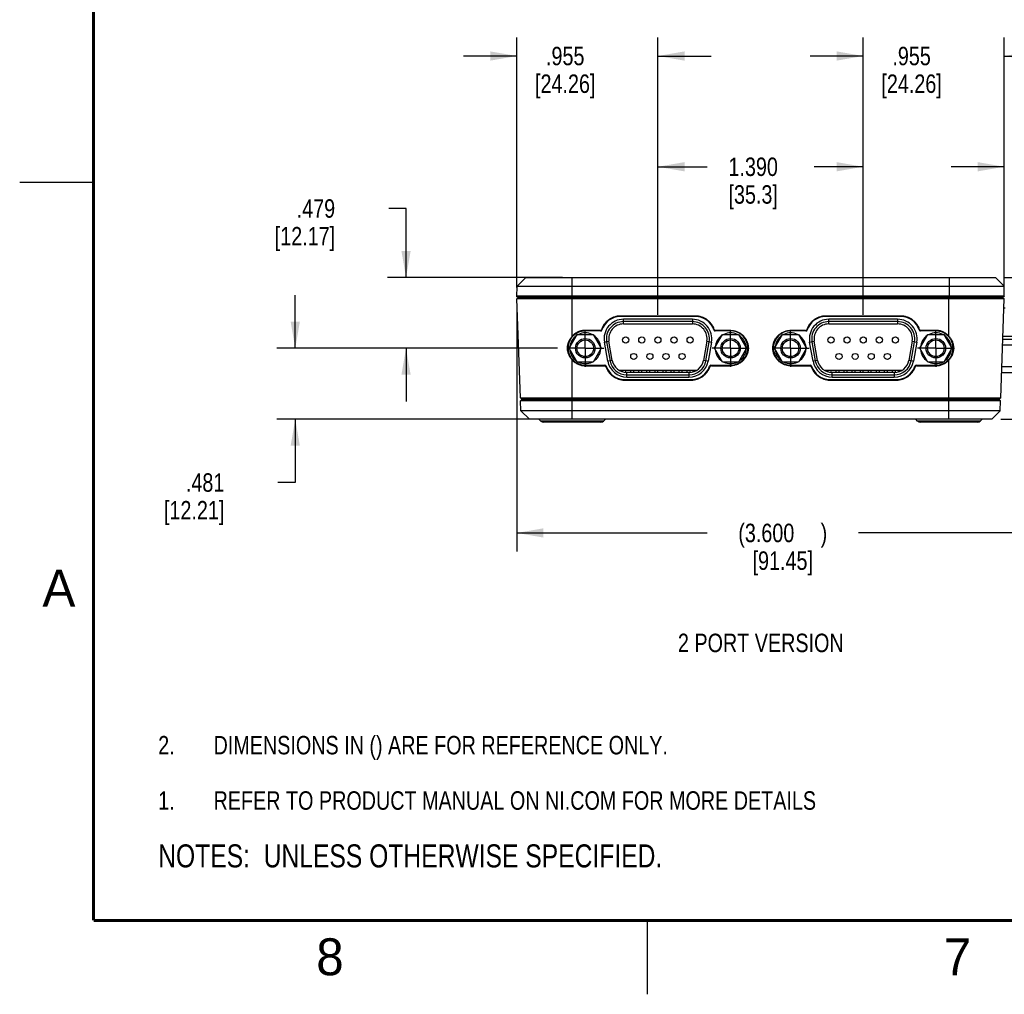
# Model space of a CAD drawing. Header units: inches. Extents: x 0 to 34, y 0 to 22.
# Tile 1 of 41: x 0 to 6.7, y 0 to 6.6. Entities that reach past the tile are written whole.
import ezdxf

# ---------------------------------------------------------------- set-up
doc = ezdxf.new("R2010")
doc.units = ezdxf.units.IN
doc.header["$LTSCALE"] = 1.87
doc.header["$MEASUREMENT"] = 0
doc.linetypes.add('CENTER', pattern=[0.6, 0.375, -0.075, 0.075, -0.075])
doc.layers.get('0').update_dxf_attribs({"linetype": 'CONTINUOUS'})
for name, color, linetype in [('DEFAULT_1', 7, 'CENTER'), ('DETAIL', 7, 'CONTINUOUS'), ('DIMENSIONS', 7, 'CONTINUOUS')]:
    doc.layers.add(name, color=color, linetype=linetype)
doc.styles.get("Standard").update_dxf_attribs({"font": 'txt', "width": 0.8})
doc.styles.add('TEXTSTYLE_2', font='txt')
doc.dimstyles.new('DIMSTYLE_1', dxfattribs={"dimtxt": 0.125, "dimasz": 0.18, "dimexe": 0.125, "dimexo": 0.0625, "dimgap": 0.0625, "dimtad": 0, "dimtih": 1, "dimtoh": 1, "dimdec": 3, "dimzin": 4, "dimdsep": 46, "dimtxsty": 'STANDARD', "dimblk": '_FILLED', "dimblk1": '_FILLED', "dimblk2": '_FILLED', "dimcen": 0.09, "dimadec": 0, "dimazin": 0, "dimtp": 0.001, "dimtm": 0.001, "dimtfac": 1, "dimtdec": 3, "dimtofl": 0, "dimtmove": 0, "dimatfit": 3, "dimldrblk": '_FILLED', "dimfxl": 1, "dimtolj": 1, "dimtzin": 4, "dimarcsym": 0})

# ---------------------------------------------------------------- blocks, each defined once
blk = doc.blocks.new('CUSTOM_NOTE_BL0', base_point=(3.6251, 1.3124))
at = {"color": 2, "linetype": 'CONTINUOUS', "width": 0.8}
for s, p in [('1.', (0.9376, 1.2498)), ('REFER TO PRODUCT MANUAL ON NI.COM FOR MORE DETAILS', (1.3125, 1.25))]:
    blk.add_text(s, height=0.125, dxfattribs=at).set_placement(p)
blk = doc.blocks.new('_FILLED')
at = {"color": 0, "linetype": 'BYBLOCK'}
blk.add_solid([(0, 0), (-1, 0.174), (-1, -0.174)], dxfattribs=at)
blk = doc.blocks.new('*D9')
at = {"layer": 'DIMENSIONS', "color": 2, "linetype": 'CONTINUOUS'}
for p, q in [((2.6155, 5.322), (2.498, 5.322)), ((2.6155, 4.8547), (2.6155, 5.322)), ((3.675, 4.8547), (2.4905, 4.8547)), ((3.6411, 4.3756), (2.4905, 4.3756)), ((2.6155, 4.3756), (2.6155, 4.0156))]:
    blk.add_line(p, q, dxfattribs=at)
at = {"layer": 'DIMENSIONS', "color": 2, "linetype": 'CONTINUOUS', "xscale": 0.18, "yscale": 0.18, "zscale": 0.18}
for p, rotation in [((2.6155, 4.8547), 270), ((2.6155, 4.3756), 90)]:
    blk.add_blockref('_FILLED', p, dxfattribs=dict(at, rotation=rotation))
at = {"layer": 'DIMENSIONS', "color": 2, "linetype": 'CONTINUOUS', "insert": (2.1355, 5.3845), "char_height": 0.125, "width": 0.7, "attachment_point": 3, "line_spacing_factor": 0.9}
blk.add_mtext('.479\\P[12.17]', dxfattribs=at)
blk = doc.blocks.new('*D10')
at = {"layer": 'DIMENSIONS', "color": 2, "linetype": 'CONTINUOUS'}
for p, q in [((1.8655, 4.3756), (1.8655, 4.7356)), ((3.6411, 4.3756), (1.7405, 4.3756)), ((3.678, 3.8947), (1.7405, 3.8947)), ((1.8655, 3.8947), (1.8655, 3.4661)), ((1.8655, 3.4661), (1.748, 3.4661))]:
    blk.add_line(p, q, dxfattribs=at)
at = {"layer": 'DIMENSIONS', "color": 2, "linetype": 'CONTINUOUS', "xscale": 0.18, "yscale": 0.18, "zscale": 0.18}
for p, rotation in [((1.8655, 4.3756), 270), ((1.8655, 3.8947), 90)]:
    blk.add_blockref('_FILLED', p, dxfattribs=dict(at, rotation=rotation))
at = {"layer": 'DIMENSIONS', "color": 2, "linetype": 'CONTINUOUS', "insert": (1.3855, 3.5286), "char_height": 0.125, "width": 0.7, "attachment_point": 3, "line_spacing_factor": 0.9}
blk.add_mtext('.481\\P[12.21]', dxfattribs=at)
blk = doc.blocks.new('*D11')
at = {"layer": 'DIMENSIONS', "color": 2, "linetype": 'CONTINUOUS'}
for p, q in [((4.3206, 4.6026), (4.3206, 5.7297)), ((5.7104, 4.6026), (5.7104, 5.7297)), ((4.3206, 5.6047), (4.653, 5.6047)), ((5.7104, 5.6047), (5.378, 5.6047))]:
    blk.add_line(p, q, dxfattribs=at)
at = {"layer": 'DIMENSIONS', "color": 2, "linetype": 'CONTINUOUS', "xscale": 0.18, "yscale": 0.18, "zscale": 0.18, "rotation": 180}
blk.add_blockref('_FILLED', (4.3206, 5.6047), dxfattribs=at)
at = {"layer": 'DIMENSIONS', "color": 2, "linetype": 'CONTINUOUS', "xscale": 0.18, "yscale": 0.18, "zscale": 0.18}
blk.add_blockref('_FILLED', (5.7104, 5.6047), dxfattribs=at)
at = {"layer": 'DIMENSIONS', "color": 2, "linetype": 'CONTINUOUS', "insert": (4.9655, 5.6672), "char_height": 0.125, "width": 0.6, "attachment_point": 2, "line_spacing_factor": 0.9}
blk.add_mtext('1.390\\P[35.3]', dxfattribs=at)
blk = doc.blocks.new('*D12')
at = {"layer": 'DIMENSIONS', "color": 2, "linetype": 'CONTINUOUS'}
for p, q in [((5.7104, 4.6026), (5.7104, 6.4797)), ((6.6654, 4.7922), (6.6654, 6.4797)), ((5.7104, 6.3547), (5.3504, 6.3547)), ((6.6654, 6.3547), (7.0254, 6.3547))]:
    blk.add_line(p, q, dxfattribs=at)
at = {"layer": 'DIMENSIONS', "color": 2, "linetype": 'CONTINUOUS', "xscale": 0.18, "yscale": 0.18, "zscale": 0.18}
blk.add_blockref('_FILLED', (5.7104, 6.3547), dxfattribs=at)
at = {"layer": 'DIMENSIONS', "color": 2, "linetype": 'CONTINUOUS', "xscale": 0.18, "yscale": 0.18, "zscale": 0.18, "rotation": 180}
blk.add_blockref('_FILLED', (6.6654, 6.3547), dxfattribs=at)
at = {"layer": 'DIMENSIONS', "color": 2, "linetype": 'CONTINUOUS', "insert": (6.0379, 6.4172), "char_height": 0.125, "width": 0.7, "attachment_point": 2, "line_spacing_factor": 0.9}
blk.add_mtext('.955\\P[24.26]', dxfattribs=at)
blk = doc.blocks.new('*D13')
at = {"layer": 'DIMENSIONS', "color": 2, "linetype": 'CONTINUOUS'}
for p, q in [((3.3655, 4.7872), (3.3655, 6.4797)), ((4.3206, 4.6026), (4.3206, 6.4797)), ((3.3655, 6.3547), (3.0055, 6.3547)), ((4.3206, 6.3547), (4.6806, 6.3547))]:
    blk.add_line(p, q, dxfattribs=at)
at = {"layer": 'DIMENSIONS', "color": 2, "linetype": 'CONTINUOUS', "xscale": 0.18, "yscale": 0.18, "zscale": 0.18}
blk.add_blockref('_FILLED', (3.3655, 6.3547), dxfattribs=at)
at = {"layer": 'DIMENSIONS', "color": 2, "linetype": 'CONTINUOUS', "xscale": 0.18, "yscale": 0.18, "zscale": 0.18, "rotation": 180}
blk.add_blockref('_FILLED', (4.3206, 6.3547), dxfattribs=at)
at = {"layer": 'DIMENSIONS', "color": 2, "linetype": 'CONTINUOUS', "insert": (3.6931, 6.4172), "char_height": 0.125, "width": 0.7, "attachment_point": 2, "line_spacing_factor": 0.9}
blk.add_mtext('.955\\P[24.26]', dxfattribs=at)
blk = doc.blocks.new('*D21')
at = {"layer": 'DIMENSIONS', "color": 2, "linetype": 'CONTINUOUS'}
for p, q in [((3.3655, 4.6622), (3.3655, 2.9997)), ((6.9659, 4.1481), (6.9659, 2.9997)), ((3.3655, 3.1247), (4.6532, 3.1247)), ((6.9659, 3.1247), (5.6782, 3.1247))]:
    blk.add_line(p, q, dxfattribs=at)
at = {"layer": 'DIMENSIONS', "color": 2, "linetype": 'CONTINUOUS', "xscale": 0.18, "yscale": 0.18, "zscale": 0.18, "rotation": 180}
blk.add_blockref('_FILLED', (3.3655, 3.1247), dxfattribs=at)
at = {"layer": 'DIMENSIONS', "color": 2, "linetype": 'CONTINUOUS', "xscale": 0.18, "yscale": 0.18, "zscale": 0.18}
blk.add_blockref('_FILLED', (6.9659, 3.1247), dxfattribs=at)
at = {"layer": 'DIMENSIONS', "color": 2, "linetype": 'CONTINUOUS', "insert": (5.1657, 3.1872), "char_height": 0.125, "width": 0.9, "attachment_point": 2, "line_spacing_factor": 0.9}
blk.add_mtext('(3.600{\\Ftxt.shx;\\W1.600000;\\H0.125000; })\\P[91.45]', dxfattribs=at)
blk = doc.blocks.new('*D22')
at = {"layer": 'DIMENSIONS', "color": 2, "linetype": 'CONTINUOUS'}
for p, q in [((8.4659, 4.8547), (8.4659, 5.1869)), ((8.4659, 5.1869), (8.5834, 5.1869)), ((6.668, 4.8547), (8.5909, 4.8547)), ((6.8768, 4.6476), (8.5909, 4.6476)), ((8.4659, 4.6476), (8.4659, 4.2876))]:
    blk.add_line(p, q, dxfattribs=at)
at = {"layer": 'DIMENSIONS', "color": 2, "linetype": 'CONTINUOUS', "xscale": 0.18, "yscale": 0.18, "zscale": 0.18}
for p, rotation in [((8.4659, 4.8547), 270), ((8.4659, 4.6476), 90)]:
    blk.add_blockref('_FILLED', p, dxfattribs=dict(at, rotation=rotation))
at = {"layer": 'DIMENSIONS', "color": 2, "linetype": 'CONTINUOUS', "insert": (8.6459, 5.2494), "char_height": 0.125, "width": 0.6, "attachment_point": 1, "line_spacing_factor": 0.9}
blk.add_mtext('.207\\P[5.26]', dxfattribs=at)
blk = doc.blocks.new('*D24')
at = {"layer": 'DIMENSIONS', "color": 2, "linetype": 'CONTINUOUS'}
for p, q in [((9.2159, 4.2106), (9.2159, 4.5706)), ((7.0284, 4.2106), (9.3409, 4.2106)), ((6.643, 3.8947), (9.3409, 3.8947)), ((9.2159, 3.8947), (9.2159, 3.4832)), ((9.2159, 3.4832), (9.3334, 3.4832))]:
    blk.add_line(p, q, dxfattribs=at)
at = {"layer": 'DIMENSIONS', "color": 2, "linetype": 'CONTINUOUS', "xscale": 0.18, "yscale": 0.18, "zscale": 0.18}
for p, rotation in [((9.2159, 4.2106), 270), ((9.2159, 3.8947), 90)]:
    blk.add_blockref('_FILLED', p, dxfattribs=dict(at, rotation=rotation))
at = {"layer": 'DIMENSIONS', "color": 2, "linetype": 'CONTINUOUS', "insert": (9.3959, 3.5457), "char_height": 0.125, "width": 0.6, "attachment_point": 1, "line_spacing_factor": 0.9}
blk.add_mtext('.316\\P[8.02]', dxfattribs=at)
blk = doc.blocks.new('*D25')
at = {"layer": 'DIMENSIONS', "color": 2, "linetype": 'CONTINUOUS'}
for p, q in [((6.6654, 4.7922), (6.6654, 5.7297)), ((6.9659, 4.5192), (6.9659, 5.7297)), ((6.6654, 5.6047), (6.3054, 5.6047)), ((6.9659, 5.6047), (7.3491, 5.6047))]:
    blk.add_line(p, q, dxfattribs=at)
at = {"layer": 'DIMENSIONS', "color": 2, "linetype": 'CONTINUOUS', "xscale": 0.18, "yscale": 0.18, "zscale": 0.18}
for p, rotation in [((6.6654, 5.6047), 360), ((6.9659, 5.6047), 180)]:
    blk.add_blockref('_FILLED', p, dxfattribs=dict(at, rotation=rotation))
at = {"layer": 'DIMENSIONS', "color": 2, "linetype": 'CONTINUOUS', "insert": (7.4116, 5.6672), "char_height": 0.125, "width": 0.6, "attachment_point": 1, "line_spacing_factor": 0.9}
blk.add_mtext('.300\\P[7.63]', dxfattribs=at)
blk = doc.blocks.new('NOTES_HEADER_BL1', base_point=(3.1215, 0.9375))
at = {"layer": 'DETAIL', "color": 2, "linetype": 'CONTINUOUS', "width": 0.8}
blk.add_text('NOTES:  UNLESS OTHERWISE SPECIFIED.', height=0.156, dxfattribs=at).set_placement((0.9375, 0.8595))
blk = doc.blocks.new('DIMS_REF_BL2', base_point=(3.1251, 1.6874))
at = {"layer": 'DETAIL', "color": 2, "linetype": 'CONTINUOUS', "width": 0.8}
for s, p in [('2.', (0.9376, 1.6248)), ('DIMENSIONS IN () ARE FOR REFERENCE ONLY.', (1.3125, 1.625))]:
    blk.add_text(s, height=0.125, dxfattribs=at).set_placement(p)

msp = doc.modelspace()

# ---------------------------------------------------------------- linework, layer by layer
at = {"color": 2, "linetype": 'CONTINUOUS'}
for p, q in [((0, 5.5), (0.5, 5.5)), ((4.25, 0), (4.25, 0.5))]:
    msp.add_line(p, q, dxfattribs=at)
at = {"color": 7, "linetype": 'CONTINUOUS'}
for p, q in [((3.4255, 4.8547), (3.3668, 4.7959)), ((3.4255, 4.8547), (6.6055, 4.8547)), ((3.7375, 4.8547), (3.7375, 4.7247)), ((6.2935, 4.7247), (6.2935, 4.8547)), ((6.6055, 4.8547), (6.6643, 4.7959)), ((3.3655, 4.7247), (3.3668, 4.7959)), ((3.3668, 4.7959), (6.6643, 4.7959)), ((6.6654, 4.7297), (6.6643, 4.7959)), ((3.3655, 4.7247), (3.3761, 4.7183)), ((3.3656, 4.7297), (3.3705, 4.7247)), ((3.3656, 4.7297), (6.6654, 4.7297)), ((3.3666, 4.7097), (3.3714, 4.7147)), ((3.39, 4.0393), (3.3666, 4.7097)), ((6.6644, 4.7097), (3.3666, 4.7097)), ((3.3705, 4.7247), (6.6605, 4.7247)), ((6.6596, 4.7147), (3.3714, 4.7147)), ((3.3761, 4.7247), (3.3761, 4.7147)), ((3.7405, 4.4579), (3.7405, 4.7247)), ((6.2905, 4.4579), (6.2905, 4.7247)), ((6.641, 4.0393), (6.6644, 4.7097)), ((6.655, 4.7247), (6.655, 4.7147)), ((6.6644, 4.7097), (6.6596, 4.7147)), ((6.6654, 4.7297), (6.6605, 4.7247)), ((4.0655, 4.5934), (4.0655, 4.5897)), ((4.5755, 4.5934), (4.0655, 4.5934)), ((4.5755, 4.5897), (4.0655, 4.5897)), ((4.0875, 4.5401), (4.0875, 4.5716)), ((4.5537, 4.5716), (4.0875, 4.5716)), ((4.5537, 4.5559), (4.0875, 4.5559)), ((4.0875, 4.5401), (4.5537, 4.5401)), ((4.5537, 4.5716), (4.5537, 4.5401)), ((4.5755, 4.5934), (4.5755, 4.5897)), ((5.9655, 4.5934), (5.4555, 4.5934)), ((5.4555, 4.5934), (5.4555, 4.5897)), ((5.9655, 4.5897), (5.4555, 4.5897)), ((5.9435, 4.5716), (5.4773, 4.5716)), ((5.4773, 4.5401), (5.4773, 4.5716)), ((5.9435, 4.5559), (5.4773, 4.5559)), ((5.4773, 4.5401), (5.9435, 4.5401)), ((5.9435, 4.5716), (5.9435, 4.5401)), ((5.9655, 4.5934), (5.9655, 4.5897)), ((3.7207, 4.3756), (3.7747, 4.4691)), ((3.7747, 4.4691), (3.8827, 4.4691)), ((3.8285, 4.4964), (3.8285, 4.4927)), ((3.9296, 4.4964), (3.8285, 4.4964)), ((3.9323, 4.4927), (3.8285, 4.4927)), ((3.8827, 4.4691), (3.9366, 4.3756)), ((4.7046, 4.3756), (4.7586, 4.4691)), ((4.8125, 4.4927), (4.7087, 4.4927)), ((4.8125, 4.4964), (4.7114, 4.4964)), ((4.7586, 4.4691), (4.8665, 4.4691)), ((4.8125, 4.4964), (4.8125, 4.4927)), ((4.8665, 4.4691), (4.9205, 4.3756)), ((5.1105, 4.3756), (5.1645, 4.4691)), ((5.1645, 4.4691), (5.2725, 4.4691)), ((5.2185, 4.4964), (5.2185, 4.4927)), ((5.3196, 4.4964), (5.2185, 4.4964)), ((5.3223, 4.4927), (5.2185, 4.4927)), ((5.2725, 4.4691), (5.3265, 4.3756)), ((6.0944, 4.3756), (6.1484, 4.4691)), ((6.2025, 4.4927), (6.0987, 4.4927)), ((6.2025, 4.4964), (6.1014, 4.4964)), ((6.1484, 4.4691), (6.2563, 4.4691)), ((6.2025, 4.4964), (6.2025, 4.4927)), ((6.2563, 4.4691), (6.3103, 4.3756)), ((3.958, 4.4173), (3.9891, 4.4228)), ((3.9808, 4.2882), (3.958, 4.4173)), ((3.9735, 4.42), (3.9963, 4.2909)), ((4.0118, 4.2936), (3.9891, 4.4228)), ((4.6522, 4.4228), (4.6294, 4.2936)), ((4.6449, 4.2909), (4.6677, 4.42)), ((4.6522, 4.4228), (4.6832, 4.4173)), ((4.6832, 4.4173), (4.6604, 4.2882)), ((5.3478, 4.4173), (5.3789, 4.4228)), ((5.3706, 4.2882), (5.3478, 4.4173)), ((5.3634, 4.42), (5.3861, 4.2909)), ((5.4016, 4.2936), (5.3789, 4.4228)), ((6.042, 4.4228), (6.0192, 4.2936)), ((6.0347, 4.2909), (6.0575, 4.42)), ((6.042, 4.4228), (6.073, 4.4173)), ((6.073, 4.4173), (6.0502, 4.2882)), ((6.8872, 4.435), (6.6548, 4.435)), ((6.8872, 4.4547), (6.6555, 4.4547)), ((3.7141, 4.3637), (3.7141, 4.3896)), ((3.7747, 4.2821), (3.7207, 4.3756)), ((3.7252, 4.3833), (3.7245, 4.3833)), ((3.7245, 4.3678), (3.7252, 4.3678)), ((3.9366, 4.3756), (3.8827, 4.2821)), ((4.7586, 4.2821), (4.7046, 4.3756)), ((4.709, 4.3833), (4.7083, 4.3833)), ((4.7083, 4.3678), (4.709, 4.3678)), ((4.9205, 4.3756), (4.8665, 4.2821)), ((4.9271, 4.366), (4.9271, 4.3874)), ((5.1039, 4.366), (5.1039, 4.3873)), ((5.1645, 4.2821), (5.1105, 4.3756)), ((5.115, 4.3833), (5.1143, 4.3833)), ((5.1143, 4.3678), (5.115, 4.3678)), ((5.3265, 4.3756), (5.2725, 4.2821)), ((6.1484, 4.2821), (6.0944, 4.3756)), ((6.0989, 4.3833), (6.0981, 4.3833)), ((6.0981, 4.3678), (6.0989, 4.3678)), ((6.3103, 4.3756), (6.2563, 4.2821)), ((6.3169, 4.3636), (6.3169, 4.3897)), ((6.8872, 4.3956), (6.6535, 4.3956)), ((3.7405, 3.8947), (3.7405, 4.2955)), ((3.8827, 4.2821), (3.7747, 4.2821)), ((4.0118, 4.2936), (3.9808, 4.2882)), ((4.6604, 4.2882), (4.6294, 4.2936)), ((4.8665, 4.2821), (4.7586, 4.2821)), ((5.2725, 4.2821), (5.1645, 4.2821)), ((5.4016, 4.2936), (5.3706, 4.2882)), ((6.0502, 4.2882), (6.0192, 4.2936)), ((6.2563, 4.2821), (6.1484, 4.2821)), ((6.2905, 3.8947), (6.2905, 4.2955)), ((3.8285, 4.2569), (3.8285, 4.2607)), ((3.8285, 4.2607), (3.9613, 4.2607)), ((3.8285, 4.2569), (3.9586, 4.2569)), ((4.0577, 4.2263), (4.5835, 4.2263)), ((4.0799, 4.2162), (4.0824, 4.2263)), ((4.0808, 4.22), (4.0808, 4.216)), ((4.1005, 4.2263), (4.1005, 4.212)), ((4.1103, 4.1795), (4.1103, 4.211)), ((4.5309, 4.211), (4.1103, 4.211)), ((4.1354, 4.2263), (4.1354, 4.211)), ((4.1551, 4.2263), (4.1551, 4.211)), ((4.1899, 4.2263), (4.1899, 4.211)), ((4.2096, 4.2263), (4.2096, 4.211)), ((4.2444, 4.2263), (4.2444, 4.211)), ((4.2641, 4.2263), (4.2641, 4.211)), ((4.299, 4.2263), (4.299, 4.211)), ((4.3186, 4.2263), (4.3186, 4.211)), ((4.3535, 4.2263), (4.3535, 4.211)), ((4.3732, 4.2263), (4.3732, 4.211)), ((4.408, 4.2263), (4.408, 4.211)), ((4.4277, 4.2263), (4.4277, 4.211)), ((4.4625, 4.2263), (4.4625, 4.211)), ((4.4822, 4.2263), (4.4822, 4.211)), ((4.5171, 4.2263), (4.5171, 4.211)), ((4.5309, 4.211), (4.5309, 4.1795)), ((4.5367, 4.2263), (4.5367, 4.2116)), ((4.5588, 4.2155), (4.5588, 4.2263)), ((4.6798, 4.2607), (4.8125, 4.2607)), ((4.6824, 4.2569), (4.8125, 4.2569)), ((4.8125, 4.2569), (4.8125, 4.2607)), ((5.2185, 4.2607), (5.3513, 4.2607)), ((5.2185, 4.2569), (5.2185, 4.2607)), ((5.2185, 4.2569), (5.3486, 4.2569)), ((5.4475, 4.2263), (5.9733, 4.2263)), ((5.4697, 4.2162), (5.4722, 4.2263)), ((5.4707, 4.22), (5.4707, 4.216)), ((5.4903, 4.2263), (5.4903, 4.212)), ((5.9207, 4.211), (5.5001, 4.211)), ((5.5001, 4.1795), (5.5001, 4.211)), ((5.5252, 4.2263), (5.5252, 4.211)), ((5.5449, 4.2263), (5.5449, 4.211)), ((5.5797, 4.2263), (5.5797, 4.211)), ((5.5994, 4.2263), (5.5994, 4.211)), ((5.6342, 4.2263), (5.6342, 4.211)), ((5.6539, 4.2263), (5.6539, 4.211)), ((5.6888, 4.2263), (5.6888, 4.211)), ((5.7084, 4.2263), (5.7084, 4.211)), ((5.7433, 4.2263), (5.7433, 4.211)), ((5.763, 4.2263), (5.763, 4.211)), ((5.7978, 4.2263), (5.7978, 4.211)), ((5.8175, 4.2263), (5.8175, 4.211)), ((5.8523, 4.2263), (5.8523, 4.211)), ((5.872, 4.2263), (5.872, 4.211)), ((5.9069, 4.2263), (5.9069, 4.211)), ((5.9207, 4.211), (5.9207, 4.1795)), ((5.9266, 4.2263), (5.9266, 4.2116)), ((5.9486, 4.2155), (5.9486, 4.2263)), ((6.0698, 4.2607), (6.2025, 4.2607)), ((6.0724, 4.2569), (6.2025, 4.2569)), ((6.2025, 4.2569), (6.2025, 4.2607)), ((6.647, 4.2106), (6.9659, 4.2106)), ((6.8872, 4.25), (6.6484, 4.25)), ((4.0945, 4.1599), (4.0945, 4.1637)), ((4.0945, 4.1637), (4.5465, 4.1637)), ((4.0945, 4.1599), (4.5465, 4.1599)), ((4.1103, 4.1952), (4.5309, 4.1952)), ((4.1103, 4.1795), (4.5309, 4.1795)), ((4.5465, 4.1599), (4.5465, 4.1637)), ((5.4845, 4.1637), (5.9365, 4.1637)), ((5.4845, 4.1599), (5.4845, 4.1637)), ((5.4845, 4.1599), (5.9365, 4.1599)), ((5.5001, 4.1952), (5.9207, 4.1952)), ((5.5001, 4.1795), (5.9207, 4.1795)), ((5.9365, 4.1599), (5.9365, 4.1637)), ((3.39, 4.0393), (3.3948, 4.0347)), ((3.39, 4.0393), (6.641, 4.0393)), ((3.3907, 4.0197), (3.3955, 4.0247)), ((3.393, 3.9521), (3.3907, 4.0197)), ((6.6403, 4.0197), (3.3907, 4.0197)), ((3.3948, 4.0347), (6.6362, 4.0347)), ((6.6355, 4.0247), (3.3955, 4.0247)), ((3.4005, 4.0247), (3.4005, 4.0347)), ((6.6305, 4.0247), (6.6305, 4.0347)), ((6.6403, 4.0197), (6.6355, 4.0247)), ((6.641, 4.0393), (6.6362, 4.0347)), ((6.638, 3.9521), (6.6403, 4.0197)), ((3.4505, 3.8947), (3.393, 3.9521)), ((6.638, 3.9521), (3.393, 3.9521)), ((6.5805, 3.8947), (6.638, 3.9521)), ((6.5805, 3.8947), (3.4505, 3.8947)), ((3.5282, 3.882), (3.5155, 3.8947)), ((3.9528, 3.882), (3.5282, 3.882)), ((3.9352, 3.8747), (3.5459, 3.8747)), ((3.9528, 3.882), (3.9655, 3.8947)), ((6.0782, 3.882), (6.0655, 3.8947)), ((6.5028, 3.882), (6.0782, 3.882)), ((6.4852, 3.8747), (6.0959, 3.8747)), ((6.5028, 3.882), (6.5155, 3.8947))]:
    msp.add_line(p, q, dxfattribs=at)
at = {"color": 40, "linetype": 'CONTINUOUS'}
for p, q in [((3.3666, 4.6709), (3.3666, 4.5892)), ((3.3666, 4.5873), (3.3666, 4.5243)), ((3.3666, 4.5194), (3.3666, 4.3735)), ((3.3666, 4.3651), (3.3666, 4.3092))]:
    msp.add_line(p, q, dxfattribs=at)
at = {"color": 7, "linetype": 'CONTINUOUS', "const_width": 0.02}
for points in [[(0.5, 21.5), (0.5, 0.5)], [(0.5, 0.5), (33.5, 0.5)]]:
    msp.add_lwpolyline(points, dxfattribs=at)
at = {"color": 7, "linetype": 'CONTINUOUS'}
for centre, radius in [((3.8287, 4.3756), 0.066), ((3.8287, 4.3756), 0.056), ((4.1025, 4.4315), 0.0207), ((4.2116, 4.4315), 0.0207), ((4.3206, 4.4315), 0.0207), ((4.4297, 4.4315), 0.0207), ((4.5387, 4.4315), 0.0207), ((4.8125, 4.3756), 0.066), ((4.8125, 4.3756), 0.056), ((5.2185, 4.3756), 0.066), ((5.2185, 4.3756), 0.056), ((5.4923, 4.4315), 0.0207), ((5.6014, 4.4315), 0.0207), ((5.7104, 4.4315), 0.0207), ((5.8195, 4.4315), 0.0207), ((5.9285, 4.4315), 0.0207), ((6.2023, 4.3756), 0.066), ((6.2023, 4.3756), 0.056), ((4.157, 4.3197), 0.0207), ((4.2661, 4.3197), 0.0207), ((4.3751, 4.3197), 0.0207), ((4.4842, 4.3197), 0.0207), ((5.5468, 4.3197), 0.0207), ((5.6559, 4.3197), 0.0207), ((5.7649, 4.3197), 0.0207), ((5.874, 4.3197), 0.0207)]:
    msp.add_circle(centre, radius, dxfattribs=at)
for centre, radius, start, end in [((6.6706, 4.6279), 0.0197, 90, 115.55664), ((6.6706, 4.628), 0.0196, 104.96511, 115.60293), ((4.0875, 4.4401), 0.1315, 90, 190), ((4.0875, 4.4401), 0.1157, 90, 190), ((4.0875, 4.4401), 0.1, 90, 190), ((4.5537, 4.4401), 0.1315, 350, 90), ((4.5537, 4.4401), 0.1157, 350, 90), ((4.5537, 4.4401), 0.1, 350, 90), ((5.4773, 4.4401), 0.1315, 90.00001, 190.00001), ((5.4773, 4.4401), 0.1157, 90.00001, 190.00001), ((5.4773, 4.4401), 0.1, 90.00001, 190.00001), ((5.9435, 4.4401), 0.1315, 350.00001, 90.00001), ((5.9435, 4.4401), 0.1157, 350.00001, 90.00001), ((5.9435, 4.4401), 0.1, 350.00001, 90.00001), ((3.8287, 4.3756), 0.1045, 63.7192, 116.29183), ((3.9296, 4.5064), 0.00998, 270.01469, 340.94777), ((4.2667, 4.7353), 0.4131, 215.32194, 215.9631), ((3.9323, 4.5026), 0.00998, 270.01533, 342.13845), ((4.2544, 4.7448), 0.3973, 217.45643, 218.10594), ((4.3866, 4.7448), 0.3973, 321.89407, 322.54357), ((4.7087, 4.5026), 0.00998, 197.86167, 269.98485), ((4.7114, 4.5064), 0.00998, 199.05253, 269.98547), ((4.3744, 4.7353), 0.4131, 324.0369, 324.67806), ((4.8125, 4.3756), 0.1045, 63.7192, 116.29183), ((5.2185, 4.3756), 0.1045, 63.7192, 116.29183), ((5.3196, 4.5064), 0.00998, 270.01469, 340.94777), ((5.6567, 4.7353), 0.4131, 215.32194, 215.9631), ((5.3223, 4.5026), 0.00998, 270.01533, 342.13845), ((5.6444, 4.7448), 0.3973, 217.45643, 218.10593), ((5.7766, 4.7448), 0.3973, 321.89406, 322.54357), ((6.0987, 4.5026), 0.00998, 197.86167, 269.98485), ((6.1014, 4.5064), 0.00998, 199.05253, 269.98547), ((5.7644, 4.7353), 0.4131, 324.0369, 324.67806), ((6.2023, 4.3756), 0.1045, 63.7192, 116.29183), ((3.8287, 4.3756), 0.1045, 123.74615, 175.74689), ((3.8287, 4.3756), 0.1045, 3.54697, 56.24789), ((4.8125, 4.3756), 0.1045, 123.74615, 175.74689), ((4.8125, 4.3756), 0.1045, 3.54697, 56.24789), ((5.2185, 4.3756), 0.1045, 123.74615, 175.74689), ((5.2185, 4.3756), 0.1045, 3.54697, 56.24789), ((6.2023, 4.3756), 0.1045, 123.74615, 175.74689), ((6.2023, 4.3756), 0.1045, 3.54697, 56.24789), ((3.8287, 4.3756), 0.1045, 184.25311, 236.25385), ((3.8287, 4.3756), 0.1045, 303.75211, 356.45303), ((4.8125, 4.3756), 0.1045, 184.25311, 236.25385), ((4.8125, 4.3756), 0.1045, 303.75211, 356.45303), ((5.2185, 4.3756), 0.1045, 184.25311, 236.25385), ((5.2185, 4.3756), 0.1045, 303.75211, 356.45303), ((6.2023, 4.3756), 0.1045, 184.25311, 236.25385), ((6.2023, 4.3756), 0.1045, 303.75211, 356.45303), ((3.8287, 4.3756), 0.1045, 243.70817, 296.2808), ((4.1103, 4.311), 0.1315, 190, 270), ((4.1103, 4.311), 0.1157, 190, 270), ((4.1103, 4.311), 0.1, 190, 270), ((4.5309, 4.311), 0.1, 270, 350), ((4.5309, 4.311), 0.1157, 270, 350), ((4.5309, 4.311), 0.1315, 270, 350), ((4.8125, 4.3756), 0.1045, 243.70817, 296.2808), ((5.2185, 4.3756), 0.1045, 243.70817, 296.2808), ((5.5001, 4.311), 0.1315, 190.00001, 270.00001), ((5.5001, 4.311), 0.1157, 190.00001, 270.00001), ((5.5001, 4.311), 0.1, 190.00001, 270.00001), ((5.9207, 4.311), 0.1, 270.00001, 350.00001), ((5.9207, 4.311), 0.1157, 270.00001, 350.00001), ((5.9207, 4.311), 0.1315, 270.00001, 350.00001), ((6.2023, 4.3756), 0.1045, 243.70817, 296.2808), ((4.2924, 4.0199), 0.4094, 143.9776, 144.62342), ((3.9586, 4.2469), 0.01, 19.10857, 90.00835), ((3.9613, 4.2507), 0.01, 17.91543, 90.00892), ((4.2817, 4.0093), 0.3955, 141.82084, 142.47223), ((4.6798, 4.2507), 0.01, 89.99127, 162.0847), ((4.3594, 4.0093), 0.3955, 37.52777, 38.17916), ((4.6824, 4.2469), 0.01, 89.99179, 160.89167), ((4.3486, 4.0199), 0.4094, 35.37658, 36.0224), ((5.6824, 4.0199), 0.4094, 143.9776, 144.62343), ((5.3486, 4.2469), 0.01, 19.10857, 90.00835), ((5.3513, 4.2507), 0.01, 17.91543, 90.00892), ((5.6717, 4.0093), 0.3955, 141.82084, 142.47223), ((6.0698, 4.2507), 0.01, 89.99127, 162.0847), ((5.7494, 4.0093), 0.3955, 37.52777, 38.17916), ((6.0724, 4.2469), 0.01, 89.99179, 160.89168), ((5.7386, 4.0199), 0.4094, 35.37657, 36.0224), ((3.5459, 3.8997), 0.025, 224.99999, 270), ((3.9352, 3.8997), 0.025, 270, 315.00001), ((6.0959, 3.8997), 0.025, 224.99999, 270), ((6.4852, 3.8997), 0.025, 270, 315.00001)]:
    msp.add_arc(centre, radius, start, end, dxfattribs=at)
for centre, major_axis, start_param, end_param in [((4.0655, 4.4597), (0, 0.13), 0, 1.258658), ((4.5755, 4.4597), (0, 0.13), -1.258658, 0), ((5.4555, 4.4597), (0.13, 0), 1.570796, 2.829454), ((5.9655, 4.4597), (0, 0.13), -1.258658, 0), ((3.8285, 4.3767), (0.116, 0), 7.853982, 8.715175), ((4.8125, 4.3767), (0.116, 0), 5.239358, 7.853982), ((5.2185, 4.3767), (0.116, 0), 2.109326, 4.185356), ((5.2185, 4.3767), (0, 0.116), 0, 0.538529), ((6.2025, 4.3767), (0.116, 0), 6.992788, 7.853982), ((3.8285, 4.3767), (0, 0.116), -4.002786, -3.660026), ((3.8285, 4.3767), (0.116, 0), -2.08923, -1.570796), ((4.8125, 4.3767), (0, 0.116), -3.141593, -2.614624), ((5.2185, 4.3767), (0, 0.116), -3.668625, -3.141593), ((6.2025, 4.3767), (0.116, 0), 4.712389, 5.573582), ((4.0945, 4.2937), (0.13, 0), -2.829416, -1.570796), ((4.5465, 4.2937), (0.13, 0), -1.570796, -0.312177), ((5.4845, 4.2937), (0, 0.13), -4.400212, -3.141593), ((5.9365, 4.2937), (0.13, 0), -1.570796, -0.312177)]:
    msp.add_ellipse(centre, major_axis=major_axis, ratio=1, start_param=start_param, end_param=end_param, dxfattribs=at)
for points, knots in [([(4.0655, 4.5934), (4.0586, 4.5934), (4.0448, 4.5923), (4.0246, 4.5875), (4.0053, 4.5797), (3.9875, 4.569), (3.9716, 4.5556), (3.9579, 4.5399), (3.9468, 4.5224), (3.9413, 4.5097), (3.939, 4.5031)], [0, 0, 0, 0, 0.124951, 0.250067, 0.375064, 0.500085, 0.625079, 0.750048, 0.875117, 1, 1, 1, 1]), ([(4.702, 4.5031), (4.6997, 4.5097), (4.6942, 4.5224), (4.6831, 4.5399), (4.6695, 4.5556), (4.6535, 4.569), (4.6357, 4.5797), (4.6165, 4.5875), (4.5962, 4.5923), (4.5824, 4.5934), (4.5755, 4.5934)], [0, 0, 0, 0, 0.124883, 0.249952, 0.374921, 0.499915, 0.624936, 0.749933, 0.875049, 1, 1, 1, 1]), ([(5.4555, 4.5934), (5.4486, 4.5934), (5.4348, 4.5923), (5.4146, 4.5875), (5.3953, 4.5797), (5.3775, 4.569), (5.3616, 4.5556), (5.3479, 4.5399), (5.3368, 4.5224), (5.3313, 4.5097), (5.329, 4.5031)], [0, 0, 0, 0, 0.124951, 0.250067, 0.375064, 0.500085, 0.625079, 0.750048, 0.875117, 1, 1, 1, 1]), ([(6.092, 4.5031), (6.0897, 4.5097), (6.0842, 4.5224), (6.0731, 4.5399), (6.0595, 4.5556), (6.0435, 4.569), (6.0257, 4.5797), (6.0065, 4.5875), (5.9862, 4.5923), (5.9724, 4.5934), (5.9655, 4.5934)], [0, 0, 0, 0, 0.124883, 0.249952, 0.374921, 0.499915, 0.624936, 0.749933, 0.875049, 1, 1, 1, 1]), ([(3.8285, 4.4964), (3.8203, 4.4964), (3.8038, 4.4946), (3.7802, 4.487), (3.7586, 4.4748), (3.7461, 4.4639), (3.7405, 4.4579)], [0, 0, 0, 0, 0.250018, 0.500042, 0.750045, 1, 1, 1, 1]), ([(4.8125, 4.4964), (4.8203, 4.4964), (4.8321, 4.4952), (4.8473, 4.4913), (4.862, 4.486), (4.876, 4.4787), (4.8886, 4.4694), (4.8973, 4.4615), (4.9052, 4.4528), (4.9145, 4.4401), (4.9219, 4.4262), (4.9272, 4.4115), (4.9301, 4.4001), (4.9319, 4.3884), (4.9325, 4.3767), (4.9319, 4.3649), (4.9301, 4.3533), (4.9272, 4.3419), (4.9219, 4.3271), (4.9145, 4.3132), (4.9052, 4.3006), (4.8973, 4.2918), (4.8886, 4.284), (4.876, 4.2747), (4.862, 4.2673), (4.8473, 4.262), (4.8321, 4.2581), (4.8203, 4.2569), (4.8125, 4.2569)], [0, 0, 0, 0, 0.062454, 0.093716, 0.124974, 0.187422, 0.218679, 0.249938, 0.281194, 0.312453, 0.374901, 0.406169, 0.437442, 0.468716, 0.5, 0.531284, 0.562558, 0.593831, 0.625099, 0.687547, 0.718806, 0.750062, 0.781321, 0.812578, 0.875026, 0.906284, 0.937546, 1, 1, 1, 1]), ([(5.2185, 4.2569), (5.2107, 4.2569), (5.1989, 4.2581), (5.1837, 4.262), (5.169, 4.2673), (5.1551, 4.2747), (5.1424, 4.284), (5.1337, 4.2918), (5.1258, 4.3006), (5.1166, 4.3132), (5.1092, 4.3271), (5.1039, 4.3419), (5.1009, 4.3533), (5.0992, 4.3649), (5.0986, 4.3767), (5.0992, 4.3884), (5.1009, 4.4001), (5.1039, 4.4115), (5.1092, 4.4262), (5.1166, 4.4401), (5.1258, 4.4528), (5.1337, 4.4615), (5.1424, 4.4694), (5.1551, 4.4787), (5.169, 4.486), (5.1837, 4.4913), (5.1989, 4.4952), (5.2107, 4.4964), (5.2185, 4.4964)], [0, 0, 0, 0, 0.062454, 0.093716, 0.124974, 0.187422, 0.218679, 0.249938, 0.281194, 0.312453, 0.374901, 0.406169, 0.437442, 0.468716, 0.5, 0.531284, 0.562558, 0.593831, 0.625099, 0.687547, 0.718806, 0.750062, 0.781321, 0.812578, 0.875026, 0.906284, 0.937546, 1, 1, 1, 1]), ([(6.2905, 4.4579), (6.285, 4.4639), (6.2725, 4.4748), (6.2508, 4.487), (6.2272, 4.4946), (6.2107, 4.4964), (6.2025, 4.4964)], [0, 0, 0, 0, 0.249955, 0.499958, 0.749982, 1, 1, 1, 1]), ([(3.7405, 4.2955), (3.7355, 4.3009), (3.7265, 4.3129), (3.7165, 4.3329), (3.7103, 4.3544), (3.7081, 4.3767), (3.7103, 4.399), (3.7165, 4.4205), (3.7265, 4.4405), (3.7355, 4.4524), (3.7405, 4.4579)], [0, 0, 0, 0, 0.125013, 0.250132, 0.3752, 0.500245, 0.625219, 0.750116, 0.875063, 1, 1, 1, 1]), ([(3.7405, 4.4522), (3.7361, 4.447), (3.728, 4.4358), (3.7192, 4.4172), (3.7138, 4.3973), (3.712, 4.3767), (3.7138, 4.3561), (3.7192, 4.3362), (3.728, 4.3175), (3.7361, 4.3063), (3.7405, 4.3011)], [0, 0, 0, 0, 0.124945, 0.249867, 0.374727, 0.499701, 0.624758, 0.749823, 0.874959, 1, 1, 1, 1]), ([(6.2905, 4.4579), (6.2955, 4.4524), (6.3045, 4.4405), (6.3145, 4.4205), (6.3208, 4.399), (6.323, 4.3767), (6.3208, 4.3544), (6.3145, 4.3329), (6.3045, 4.3129), (6.2955, 4.3009), (6.2905, 4.2955)], [0, 0, 0, 0, 0.124937, 0.249881, 0.374779, 0.499753, 0.624798, 0.749867, 0.874986, 1, 1, 1, 1]), ([(6.2905, 4.3011), (6.295, 4.3063), (6.303, 4.3175), (6.3118, 4.3362), (6.3173, 4.3561), (6.3191, 4.3767), (6.3172, 4.3973), (6.3118, 4.4172), (6.303, 4.4358), (6.295, 4.447), (6.2905, 4.4522)], [0, 0, 0, 0, 0.12504, 0.250176, 0.375239, 0.500296, 0.62527, 0.75013, 0.875054, 1, 1, 1, 1]), ([(3.7405, 4.2955), (3.7461, 4.2894), (3.7586, 4.2785), (3.7802, 4.2663), (3.8038, 4.2587), (3.8203, 4.2569), (3.8285, 4.2569)], [0, 0, 0, 0, 0.249955, 0.499958, 0.749982, 1, 1, 1, 1]), ([(6.2025, 4.2569), (6.2107, 4.2569), (6.2272, 4.2587), (6.2508, 4.2663), (6.2725, 4.2785), (6.285, 4.2894), (6.2905, 4.2955)], [0, 0, 0, 0, 0.250018, 0.500042, 0.750045, 1, 1, 1, 1]), ([(3.968, 4.2502), (3.9703, 4.2437), (3.9758, 4.231), (3.9869, 4.2134), (4.0006, 4.1977), (4.0165, 4.1844), (4.0343, 4.1737), (4.0536, 4.1658), (4.0738, 4.161), (4.0876, 4.1599), (4.0945, 4.1599)], [0, 0, 0, 0, 0.124883, 0.249952, 0.374921, 0.499915, 0.624937, 0.749934, 0.875049, 1, 1, 1, 1]), ([(4.5465, 4.1599), (4.5534, 4.1599), (4.5672, 4.161), (4.5875, 4.1658), (4.6067, 4.1737), (4.6245, 4.1844), (4.6405, 4.1977), (4.6541, 4.2134), (4.6652, 4.231), (4.6707, 4.2437), (4.673, 4.2502)], [0, 0, 0, 0, 0.124951, 0.250066, 0.375063, 0.500085, 0.625079, 0.750048, 0.875117, 1, 1, 1, 1]), ([(5.358, 4.2502), (5.3603, 4.2437), (5.3658, 4.231), (5.3769, 4.2134), (5.3906, 4.1977), (5.4065, 4.1844), (5.4243, 4.1737), (5.4436, 4.1658), (5.4638, 4.161), (5.4776, 4.1599), (5.4845, 4.1599)], [0, 0, 0, 0, 0.124883, 0.249952, 0.374921, 0.499915, 0.624937, 0.749934, 0.875049, 1, 1, 1, 1]), ([(5.9365, 4.1599), (5.9434, 4.1599), (5.9572, 4.161), (5.9775, 4.1658), (5.9967, 4.1737), (6.0145, 4.1844), (6.0305, 4.1977), (6.0441, 4.2134), (6.0552, 4.231), (6.0607, 4.2437), (6.063, 4.2502)], [0, 0, 0, 0, 0.124951, 0.250066, 0.375063, 0.500085, 0.625079, 0.750048, 0.875117, 1, 1, 1, 1])]:
    msp.add_open_spline(points, degree=3, knots=knots, dxfattribs=at)
at = {"layer": 'DEFAULT_1', "color": 7, "linetype": 'CENTER'}
for p, q in [((3.8287, 4.3756), (3.8287, 4.5007)), ((4.8125, 4.3756), (4.8125, 4.5007)), ((5.2185, 4.3756), (5.2185, 4.5007)), ((6.2023, 4.3756), (6.2023, 4.5007)), ((3.8287, 4.3756), (3.7036, 4.3756)), ((3.8287, 4.3756), (3.8287, 4.2505)), ((3.8287, 4.3756), (3.9538, 4.3756)), ((4.8125, 4.3756), (4.6874, 4.3756)), ((4.8125, 4.3756), (4.8125, 4.2505)), ((4.8125, 4.3756), (4.9376, 4.3756)), ((5.2185, 4.3756), (5.0934, 4.3756)), ((5.2185, 4.3756), (5.3436, 4.3756)), ((5.2185, 4.3756), (5.2185, 4.2505)), ((6.2023, 4.3756), (6.0772, 4.3756)), ((6.2023, 4.3756), (6.3274, 4.3756)), ((6.2023, 4.3756), (6.2023, 4.2505))]:
    msp.add_line(p, q, dxfattribs=at)

# ---------------------------------------------------------------- block references
at = {"color": 2, "linetype": 'CONTINUOUS'}
msp.add_blockref('CUSTOM_NOTE_BL0', (3.6251, 1.3124), dxfattribs=at)
at = {"layer": 'DETAIL', "color": 2, "linetype": 'CONTINUOUS'}
for name, p in [('DIMS_REF_BL2', (3.1251, 1.6874)), ('NOTES_HEADER_BL1', (3.1215, 0.9375))]:
    msp.add_blockref(name, p, dxfattribs=at)

# ---------------------------------------------------------------- texts
at = {"color": 2, "linetype": 'CONTINUOUS', "char_height": 0.25, "width": 0.25, "attachment_point": 1, "line_spacing_factor": 0.9, "style": 'TEXTSTYLE_2'}
for s, insert in [('A', (0.1541, 2.8761)), ('8', (2.0074, 0.3791)), ('7', (6.2553, 0.3787))]:
    msp.add_mtext(s, dxfattribs=dict(at, insert=insert))
at = {"layer": 'DETAIL', "color": 2, "linetype": 'CONTINUOUS', "insert": (4.4561, 2.4425), "char_height": 0.125, "width": 1.4, "attachment_point": 1, "line_spacing_factor": 0.9}
msp.add_mtext('2 PORT VERSION', dxfattribs=at)

# ---------------------------------------------------------------- dimensions: what is measured, and where the dimension line sits
at = {"layer": 'DIMENSIONS', "color": 2, "linetype": 'CONTINUOUS'}
for base, p1, p2, picture, middle in [((4.3206, 6.3547), (3.3655, 4.7247), (4.3206, 4.5401), '*D13', (3.8431, 6.2609)), ((6.6654, 6.3547), (5.7104, 4.5401), (6.6654, 4.7297), '*D12', (6.1879, 6.2609)), ((5.7104, 5.6047), (4.3206, 4.5401), (5.7104, 4.5401), '*D11', (5.0155, 5.5109))]:
    dim = msp.add_linear_dim(base=base, p1=p1, p2=p2, dimstyle='DIMSTYLE_1', dxfattribs=at)
    dim.commit()
    dim.dimension.update_dxf_attribs({"geometry": picture, "text_midpoint": middle, "dimtype": 160})
for base, p1, p2, angle, picture, middle in [((6.66543, 5.60466), (6.96591, 4.45673), (6.66543, 4.72966), 180, '*D25', (7.71159, 5.51091)), ((2.6155, 4.3756), (3.7375, 4.8547), (3.7036, 4.3756), 270, '*D9', (2.0855, 5.2283)), ((8.4659, 4.6476), (6.6055, 4.8547), (6.8143, 4.6476), 270, '*D22', (8.9459, 5.0931)), ((1.8655, 3.8947), (3.7036, 4.3756), (3.7405, 3.8947), 270, '*D10', (1.3355, 3.3723)), ((9.2159, 3.8947), (6.9659, 4.2106), (6.5805, 3.8947), 270, '*D24', (9.6959, 3.3895))]:
    dim = msp.add_linear_dim(base=base, p1=p1, p2=p2, angle=angle, dimstyle='DIMSTYLE_1', dxfattribs=at)
    dim.commit()
    dim.dimension.update_dxf_attribs({"geometry": picture, "text_midpoint": middle, "dimtype": 160})
dim = msp.add_linear_dim(base=(3.3655, 3.1247), p1=(6.9659, 4.2106), p2=(3.3655, 4.7247), angle=180, text='(<>)', dimstyle='DIMSTYLE_1', dxfattribs=at)
dim.commit()
dim.dimension.update_dxf_attribs({"geometry": '*D21', "text_midpoint": (5.1657, 3.0309), "dimtype": 160})

doc.saveas('drawing.dxf')
